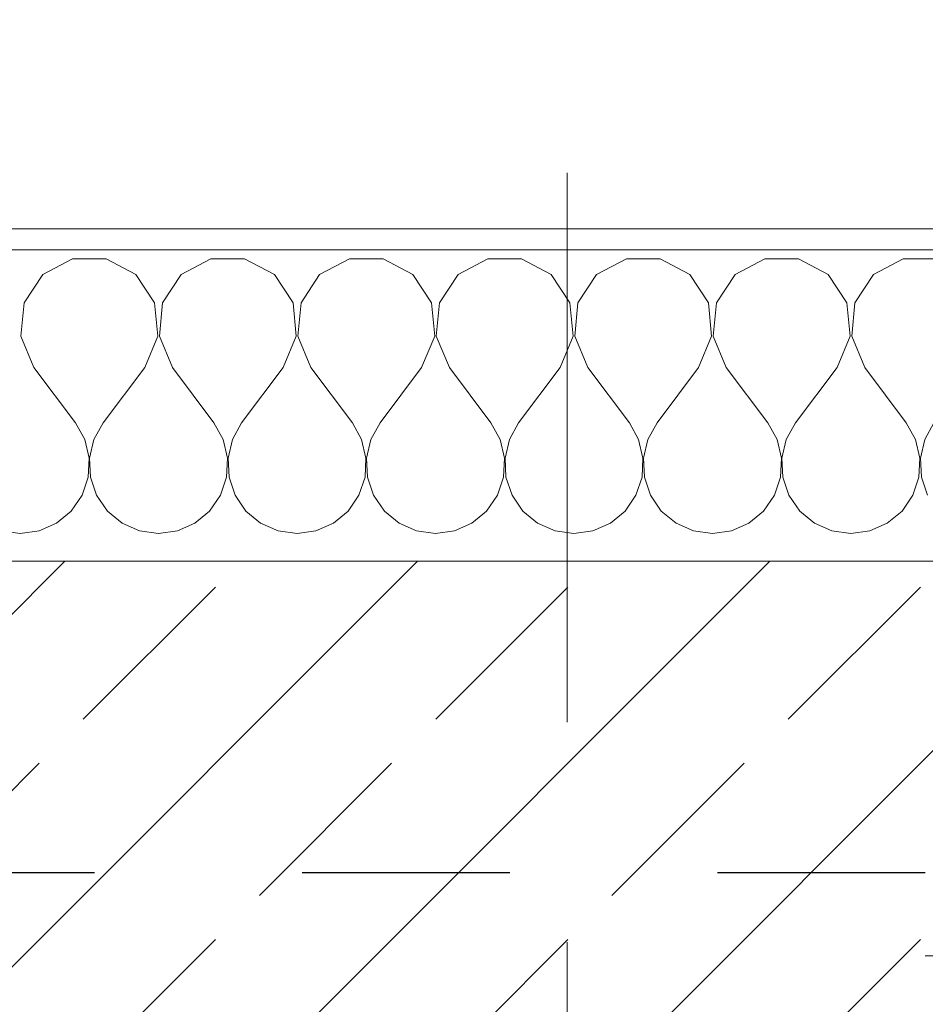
# Model space of a CAD drawing. Header units: metres. Extents: x -4 to 99, y -11 to 17.
# Tile 95 of 256: x 0.266 to 0.702, y 13.482 to 13.956. Entities that reach past the tile are written whole.
import ezdxf

# ---------------------------------------------------------------- set-up
doc = ezdxf.new("R2010")
doc.units = ezdxf.units.M
doc.header["$MEASUREMENT"] = 0
for name, pattern in [('Punktlinie eng', [0.0375, 0.0125, -0.025]), ('Strichlinie doppelt', [0.546806, 0.264583, -0.105833, 0.070556, -0.105833]), ('Untersicht', [0.1, 0.075, -0.025])]:
    doc.linetypes.add(name, pattern=pattern)
for name, color, linetype in [('152 - Bemaßung_ Beschriftung.Ausbau', 7, 'Continuous'), ('208 - Marker.Detail', 7, 'Continuous'), ('451 - Universal.Achsen Raster', 7, 'Continuous'), ('603 - Struktur.Bodenplatte_ Decke Roh', 7, 'Continuous'), ('604 - Struktur.Wand Aussen', 7, 'Continuous'), ('Neubau_653 - Abdeckung.TB Verkofferung', 7, 'Continuous')]:
    doc.layers.add(name, color=color, linetype=linetype)
doc.styles.add('ERSTELLTER_STIL_2', font='txt')
doc.dimstyles.new('ERSTELLTER_STIL__1', dxfattribs={"dimtxt": 0.1, "dimasz": 0.0532, "dimexe": 0.18, "dimexo": 0.0625, "dimgap": 0, "dimtad": 1, "dimzin": 0, "dimdsep": 46, "dimtxsty": 'ERSTELLTER_STIL_2', "dimblk": 'ARROWHEAD_2', "dimblk1": 'ARROWHEAD_2', "dimblk2": 'ARROWHEAD_2', "dimcen": 0.09, "dimse1": 1, "dimse2": 1, "dimclrd": 7, "dimclre": 7, "dimclrt": 7, "dimazin": 0, "dimtfac": 1, "dimtdec": 4, "dimtmove": 0, "dimatfit": 3, "dimfxl": 1, "dimtolj": 1, "dimtzin": 0, "dimarcsym": 0})
doc.dimstyles.new('ERSTELLTER_STIL__10', dxfattribs={"dimtxt": 0.1, "dimasz": 0.0532, "dimexe": 0.18, "dimexo": 0.0625, "dimgap": 0, "dimtad": 1, "dimtih": 1, "dimtoh": 1, "dimzin": 0, "dimdsep": 46, "dimtxsty": 'ERSTELLTER_STIL_2', "dimblk": 'ARROWHEAD_2', "dimblk1": 'ARROWHEAD_2', "dimblk2": 'ARROWHEAD_2', "dimcen": 0.09, "dimse1": 1, "dimse2": 1, "dimclrd": 256, "dimclre": 256, "dimclrt": 256, "dimazin": 0, "dimtfac": 1, "dimtdec": 4, "dimtmove": 2, "dimatfit": 3, "dimfxl": 1, "dimtolj": 1, "dimtzin": 0, "dimarcsym": 0})
doc.dimstyles.new('ERSTELLTER_STIL__11', dxfattribs={"dimtxt": 0.1, "dimasz": 0.0532, "dimexe": 0.18, "dimexo": 0.0625, "dimgap": 0, "dimtad": 1, "dimtih": 1, "dimtoh": 1, "dimzin": 0, "dimdsep": 46, "dimtxsty": 'ERSTELLTER_STIL_2', "dimblk": 'ARROWHEAD_2', "dimblk1": 'ARROWHEAD_2', "dimblk2": 'ARROWHEAD_2', "dimcen": 0.09, "dimse1": 1, "dimse2": 1, "dimclrd": 256, "dimclre": 256, "dimclrt": 256, "dimazin": 0, "dimtfac": 1, "dimtdec": 4, "dimtmove": 0, "dimatfit": 3, "dimfxl": 1, "dimtolj": 1, "dimtzin": 0, "dimarcsym": 0})
doc.dimstyles.new('ERSTELLTER_STIL__2', dxfattribs={"dimtxt": 0.1, "dimasz": 0.0532, "dimexe": 0.18, "dimexo": 0.0625, "dimgap": 0, "dimtad": 1, "dimtih": 1, "dimtoh": 1, "dimzin": 0, "dimdsep": 46, "dimtxsty": 'ERSTELLTER_STIL_2', "dimblk": 'ARROWHEAD_2', "dimblk1": 'ARROWHEAD_2', "dimblk2": 'ARROWHEAD_2', "dimcen": 0.09, "dimse1": 1, "dimse2": 1, "dimclrd": 7, "dimclre": 7, "dimclrt": 7, "dimazin": 0, "dimtfac": 1, "dimtdec": 4, "dimtmove": 0, "dimatfit": 3, "dimfxl": 1, "dimtolj": 1, "dimtzin": 0, "dimarcsym": 0})
doc.dimstyles.new('ERSTELLTER_STIL__3', dxfattribs={"dimtxt": 0.1, "dimasz": 0.0532, "dimexe": 0.18, "dimexo": 0.0625, "dimgap": 0, "dimtad": 1, "dimtih": 1, "dimtoh": 1, "dimzin": 0, "dimdsep": 46, "dimtxsty": 'ERSTELLTER_STIL_2', "dimblk": 'ARROWHEAD_2', "dimblk1": 'ARROWHEAD_2', "dimblk2": 'ARROWHEAD_2', "dimcen": 0.09, "dimse1": 1, "dimse2": 1, "dimclrd": 7, "dimclre": 7, "dimclrt": 7, "dimazin": 0, "dimtfac": 1, "dimtdec": 4, "dimtmove": 2, "dimatfit": 3, "dimfxl": 1, "dimtolj": 1, "dimtzin": 0, "dimarcsym": 0})

# ---------------------------------------------------------------- blocks, each defined once
blk = doc.blocks.new('*X28')
at = {"layer": '604 - Struktur.Wand Aussen', "color": 7, "linetype": 'Continuous', "lineweight": 5}
for p, q in [((0.29188, 13.84066), (0.27757, 13.83299)), ((0.30812, 13.84066), (0.29188, 13.84066)), ((0.32243, 13.83299), (0.30812, 13.84066)), ((0.35855, 13.84066), (0.34424, 13.83299)), ((0.37479, 13.84066), (0.35855, 13.84066)), ((0.3891, 13.83299), (0.37479, 13.84066)), ((0.42521, 13.84066), (0.4109, 13.83299)), ((0.44145, 13.84066), (0.42521, 13.84066)), ((0.45576, 13.83299), (0.44145, 13.84066)), ((0.49188, 13.84066), (0.47757, 13.83299)), ((0.50812, 13.84066), (0.49188, 13.84066)), ((0.52243, 13.83299), (0.50812, 13.84066)), ((0.55855, 13.84066), (0.54424, 13.83299)), ((0.57479, 13.84066), (0.55855, 13.84066)), ((0.5891, 13.83299), (0.57479, 13.84066)), ((0.62521, 13.84066), (0.6109, 13.83299)), ((0.64145, 13.84066), (0.62521, 13.84066)), ((0.65576, 13.83299), (0.64145, 13.84066)), ((0.69188, 13.84066), (0.67757, 13.83299)), ((0.70812, 13.84066), (0.69188, 13.84066)), ((0.27757, 13.83299), (0.26858, 13.81947)), ((0.33142, 13.81947), (0.32243, 13.83299)), ((0.34424, 13.83299), (0.33525, 13.81947)), ((0.39808, 13.81947), (0.3891, 13.83299)), ((0.4109, 13.83299), (0.40192, 13.81947)), ((0.46475, 13.81947), (0.45576, 13.83299)), ((0.47757, 13.83299), (0.46858, 13.81947)), ((0.53142, 13.81947), (0.52243, 13.83299)), ((0.54424, 13.83299), (0.53525, 13.81947)), ((0.59808, 13.81947), (0.5891, 13.83299)), ((0.6109, 13.83299), (0.60192, 13.81947)), ((0.66475, 13.81947), (0.65576, 13.83299)), ((0.67757, 13.83299), (0.66858, 13.81947)), ((0.26858, 13.81947), (0.26705, 13.8033)), ((0.33295, 13.8033), (0.33142, 13.81947)), ((0.33525, 13.81947), (0.33371, 13.8033)), ((0.39962, 13.8033), (0.39808, 13.81947)), ((0.40192, 13.81947), (0.40038, 13.8033)), ((0.46629, 13.8033), (0.46475, 13.81947)), ((0.46858, 13.81947), (0.46705, 13.8033)), ((0.53295, 13.8033), (0.53142, 13.81947)), ((0.53525, 13.81947), (0.53371, 13.8033)), ((0.59962, 13.8033), (0.59808, 13.81947)), ((0.60192, 13.81947), (0.60038, 13.8033)), ((0.66629, 13.8033), (0.66475, 13.81947)), ((0.66858, 13.81947), (0.66705, 13.8033)), ((0.26705, 13.8033), (0.27333, 13.78833)), ((0.32667, 13.78833), (0.33295, 13.8033)), ((0.33371, 13.8033), (0.34, 13.78833)), ((0.39333, 13.78833), (0.39962, 13.8033)), ((0.40038, 13.8033), (0.40667, 13.78833)), ((0.46, 13.78833), (0.46629, 13.8033)), ((0.46705, 13.8033), (0.47333, 13.78833)), ((0.52667, 13.78833), (0.53295, 13.8033)), ((0.53371, 13.8033), (0.54, 13.78833)), ((0.59333, 13.78833), (0.59962, 13.8033)), ((0.60038, 13.8033), (0.60667, 13.78833)), ((0.66, 13.78833), (0.66629, 13.8033)), ((0.66705, 13.8033), (0.67333, 13.78833)), ((0.27333, 13.78833), (0.29333, 13.76167)), ((0.32667, 13.78833), (0.30667, 13.76167)), ((0.34, 13.78833), (0.36, 13.76167)), ((0.39333, 13.78833), (0.37333, 13.76167)), ((0.40667, 13.78833), (0.42667, 13.76167)), ((0.46, 13.78833), (0.44, 13.76167)), ((0.47333, 13.78833), (0.49333, 13.76167)), ((0.52667, 13.78833), (0.50667, 13.76167)), ((0.54, 13.78833), (0.56, 13.76167)), ((0.59333, 13.78833), (0.57333, 13.76167)), ((0.60667, 13.78833), (0.62667, 13.76167)), ((0.66, 13.78833), (0.64, 13.76167)), ((0.67333, 13.78833), (0.69333, 13.76167)), ((0.29778, 13.75362), (0.29333, 13.76167)), ((0.30667, 13.76167), (0.30222, 13.75362)), ((0.36445, 13.75362), (0.36, 13.76167)), ((0.37333, 13.76167), (0.36888, 13.75362)), ((0.43112, 13.75362), (0.42667, 13.76167)), ((0.44, 13.76167), (0.43555, 13.75362)), ((0.49778, 13.75362), (0.49333, 13.76167)), ((0.50667, 13.76167), (0.50222, 13.75362)), ((0.56445, 13.75362), (0.56, 13.76167)), ((0.57333, 13.76167), (0.56888, 13.75362)), ((0.63112, 13.75362), (0.62667, 13.76167)), ((0.64, 13.76167), (0.63555, 13.75362)), ((0.69778, 13.75362), (0.69333, 13.76167)), ((0.70667, 13.76167), (0.70222, 13.75362)), ((0.29987, 13.74466), (0.29778, 13.75362)), ((0.30222, 13.75362), (0.30013, 13.74466)), ((0.36653, 13.74466), (0.36445, 13.75362)), ((0.36888, 13.75362), (0.3668, 13.74466)), ((0.4332, 13.74466), (0.43112, 13.75362)), ((0.43555, 13.75362), (0.43347, 13.74466)), ((0.49987, 13.74466), (0.49778, 13.75362)), ((0.50222, 13.75362), (0.50013, 13.74466)), ((0.56653, 13.74466), (0.56445, 13.75362)), ((0.56888, 13.75362), (0.5668, 13.74466)), ((0.6332, 13.74466), (0.63112, 13.75362)), ((0.63555, 13.75362), (0.63347, 13.74466)), ((0.69987, 13.74466), (0.69778, 13.75362)), ((0.70222, 13.75362), (0.70013, 13.74466)), ((0.29942, 13.73547), (0.29987, 13.74466)), ((0.30013, 13.74466), (0.30058, 13.73547)), ((0.36609, 13.73547), (0.36653, 13.74466)), ((0.3668, 13.74466), (0.36725, 13.73547)), ((0.43275, 13.73547), (0.4332, 13.74466)), ((0.43347, 13.74466), (0.43391, 13.73547)), ((0.49942, 13.73547), (0.49987, 13.74466)), ((0.50013, 13.74466), (0.50058, 13.73547)), ((0.56609, 13.73547), (0.56653, 13.74466)), ((0.5668, 13.74466), (0.56725, 13.73547)), ((0.63275, 13.73547), (0.6332, 13.74466)), ((0.63347, 13.74466), (0.63391, 13.73547)), ((0.69942, 13.73547), (0.69987, 13.74466)), ((0.70013, 13.74466), (0.70058, 13.73547)), ((0.29648, 13.72676), (0.29942, 13.73547)), ((0.30058, 13.73547), (0.30352, 13.72676)), ((0.36315, 13.72676), (0.36609, 13.73547)), ((0.36725, 13.73547), (0.37019, 13.72676)), ((0.42981, 13.72676), (0.43275, 13.73547)), ((0.43391, 13.73547), (0.43685, 13.72676)), ((0.49648, 13.72676), (0.49942, 13.73547)), ((0.50058, 13.73547), (0.50352, 13.72676)), ((0.56315, 13.72676), (0.56609, 13.73547)), ((0.56725, 13.73547), (0.57019, 13.72676)), ((0.62981, 13.72676), (0.63275, 13.73547)), ((0.63391, 13.73547), (0.63685, 13.72676)), ((0.69648, 13.72676), (0.69942, 13.73547)), ((0.70058, 13.73547), (0.70352, 13.72676)), ((0.29127, 13.71918), (0.29648, 13.72676)), ((0.30352, 13.72676), (0.30873, 13.71918)), ((0.35794, 13.71918), (0.36315, 13.72676)), ((0.37019, 13.72676), (0.37539, 13.71918)), ((0.42461, 13.71918), (0.42981, 13.72676)), ((0.43685, 13.72676), (0.44206, 13.71918)), ((0.49127, 13.71918), (0.49648, 13.72676)), ((0.50352, 13.72676), (0.50873, 13.71918)), ((0.55794, 13.71918), (0.56315, 13.72676)), ((0.57019, 13.72676), (0.57539, 13.71918)), ((0.62461, 13.71918), (0.62981, 13.72676)), ((0.63685, 13.72676), (0.64206, 13.71918)), ((0.69127, 13.71918), (0.69648, 13.72676)), ((0.28419, 13.71331), (0.29127, 13.71918)), ((0.30873, 13.71918), (0.31581, 13.71331)), ((0.35086, 13.71331), (0.35794, 13.71918)), ((0.37539, 13.71918), (0.38248, 13.71331)), ((0.41752, 13.71331), (0.42461, 13.71918)), ((0.44206, 13.71918), (0.44914, 13.71331)), ((0.48419, 13.71331), (0.49127, 13.71918)), ((0.50873, 13.71918), (0.51581, 13.71331)), ((0.55086, 13.71331), (0.55794, 13.71918)), ((0.57539, 13.71918), (0.58248, 13.71331)), ((0.61752, 13.71331), (0.62461, 13.71918)), ((0.64206, 13.71918), (0.64914, 13.71331)), ((0.68419, 13.71331), (0.69127, 13.71918)), ((0.27578, 13.7096), (0.28419, 13.71331)), ((0.31581, 13.71331), (0.32422, 13.7096)), ((0.34244, 13.7096), (0.35086, 13.71331)), ((0.38248, 13.71331), (0.39089, 13.7096)), ((0.40911, 13.7096), (0.41752, 13.71331)), ((0.44914, 13.71331), (0.45756, 13.7096)), ((0.47578, 13.7096), (0.48419, 13.71331)), ((0.51581, 13.71331), (0.52422, 13.7096)), ((0.54244, 13.7096), (0.55086, 13.71331)), ((0.58248, 13.71331), (0.59089, 13.7096)), ((0.60911, 13.7096), (0.61752, 13.71331)), ((0.64914, 13.71331), (0.65756, 13.7096)), ((0.67578, 13.7096), (0.68419, 13.71331)), ((0.25756, 13.7096), (0.26667, 13.70833)), ((0.26667, 13.70833), (0.27578, 13.7096)), ((0.32422, 13.7096), (0.33333, 13.70833)), ((0.33333, 13.70833), (0.34244, 13.7096)), ((0.39089, 13.7096), (0.4, 13.70833)), ((0.4, 13.70833), (0.40911, 13.7096)), ((0.45756, 13.7096), (0.46667, 13.70833)), ((0.46667, 13.70833), (0.47578, 13.7096)), ((0.52422, 13.7096), (0.53333, 13.70833)), ((0.53333, 13.70833), (0.54244, 13.7096)), ((0.59089, 13.7096), (0.6, 13.70833)), ((0.6, 13.70833), (0.60911, 13.7096)), ((0.65756, 13.7096), (0.66667, 13.70833)), ((0.66667, 13.70833), (0.67578, 13.7096))]:
    blk.add_line(p, q, dxfattribs=at)
blk = doc.blocks.new('*D226')
at = {"layer": '152 - Bemaßung_ Beschriftung.Ausbau', "color": 7, "linetype": 'Continuous', "lineweight": 5}
for p, q in [((-0.165, 14.8025), (-0.165, 14.9075)), ((-0.015, 14.8025), (-0.015, 14.9075)), ((-0.14479, 14.89), (-0.18521, 14.82)), ((0.00521, 14.89), (-0.03521, 14.82)), ((-0.19923, 14.855), (-0.165, 14.855)), ((-0.165, 14.855), (-0.015, 14.855)), ((-0.015, 14.855), (1.12, 14.855))]:
    blk.add_line(p, q, dxfattribs=at)
at = {"layer": '152 - Bemaßung_ Beschriftung.Ausbau', "color": 7, "lineweight": 5, "insert": (-0.16514, 14.8645), "char_height": 0.1, "attachment_point": 7, "style": 'ERSTELLTER_STIL_2'}
blk.add_mtext('\\A1;{\\pql;\\fArial|b0|i0|c0|p38;15}', dxfattribs=at)
blk = doc.blocks.new('ARROWHEAD_2')
at = {"color": 0, "linetype": 'Continuous', "lineweight": 0}
for p, q in [((-0.3781, -0.655), (0.3781, 0.655)), ((0, 0), (-1, 0))]:
    blk.add_line(p, q, dxfattribs=at)
blk = doc.blocks.new('*D227')
at = {"layer": '152 - Bemaßung_ Beschriftung.Ausbau', "color": 7, "linetype": 'Continuous', "lineweight": 5}
for p, q in [((0.00521, 14.89), (-0.03521, 14.82)), ((1.14021, 14.89), (1.09979, 14.82)), ((-0.015, 14.855), (1.12, 14.855))]:
    blk.add_line(p, q, dxfattribs=at)
at = {"layer": '152 - Bemaßung_ Beschriftung.Ausbau', "color": 7, "lineweight": 5, "insert": (0.39443, 14.85559), "char_height": 0.1, "attachment_point": 7, "style": 'ERSTELLTER_STIL_2'}
blk.add_mtext('\\A1;{\\pql;\\fArial|b0|i0|c0|p38;1,13\\fArial|b0|i0|c0|p38;\\A1{\\H.66x;\\S5^  ;}}', dxfattribs=at)
blk = doc.blocks.new('*D228')
at = {"layer": '152 - Bemaßung_ Beschriftung.Ausbau', "color": 7, "linetype": 'Continuous', "lineweight": 5}
for p, q in [((1.12, 14.8025), (1.12, 14.9075)), ((3.52, 14.8025), (3.52, 14.9075)), ((1.14021, 14.89), (1.09979, 14.82)), ((3.54021, 14.89), (3.49979, 14.82)), ((-0.015, 14.855), (1.12, 14.855)), ((1.12, 14.855), (3.52, 14.855)), ((3.52, 14.855), (4.72, 14.855))]:
    blk.add_line(p, q, dxfattribs=at)
at = {"layer": '152 - Bemaßung_ Beschriftung.Ausbau', "color": 7, "lineweight": 5, "char_height": 0.1, "attachment_point": 7, "style": 'ERSTELLTER_STIL_2'}
for s, insert in [('\\A1;{\\pql;\\fArial|b0|i0|c0|p38;2,40}', (2.18697, 14.875)), ('\\A1;{\\pql;\\fArial|b0|i0|c0|p38;2,01}', (2.18697, 14.735))]:
    blk.add_mtext(s, dxfattribs=dict(at, insert=insert))
blk = doc.blocks.new('*D265')
at = {"layer": '152 - Bemaßung_ Beschriftung.Ausbau', "color": 7, "linetype": 'Continuous', "lineweight": 5}
for p, q in [((0.225, 15.3025), (0.225, 15.4075)), ((0.24521, 15.39), (0.20479, 15.32)), ((7.68023, 15.39), (7.63982, 15.32)), ((-0.015, 15.355), (0.225, 15.355)), ((0.225, 15.355), (7.66002, 15.355))]:
    blk.add_line(p, q, dxfattribs=at)
at = {"layer": '152 - Bemaßung_ Beschriftung.Ausbau', "color": 7, "lineweight": 5, "char_height": 0.1, "attachment_point": 7, "style": 'ERSTELLTER_STIL_2'}
for s, insert in [('\\A1;{\\pql;\\fArial|b0|i0|c0|p38;7,43\\fArial|b0|i0|c0|p38;\\A1{\\H.66x;\\S5^  ;}}', (3.70856, 15.35559)), ('\\A1;{\\pql;\\fArial|b0|i0|c0|p38;14}', (7.48802, 15.375))]:
    blk.add_mtext(s, dxfattribs=dict(at, insert=insert))
blk = doc.blocks.new('*D266')
at = {"layer": '152 - Bemaßung_ Beschriftung.Ausbau', "color": 7, "linetype": 'Continuous', "lineweight": 5}
for p, q in [((7.66002, 15.3025), (7.66002, 15.4075)), ((7.68023, 15.39), (7.63982, 15.32)), ((7.82023, 15.39), (7.77982, 15.32)), ((0.225, 15.355), (7.66002, 15.355)), ((7.66002, 15.355), (7.80002, 15.355))]:
    blk.add_line(p, q, dxfattribs=at)
blk = doc.blocks.new('*D297')
at = {"layer": '152 - Bemaßung_ Beschriftung.Ausbau', "color": 7, "linetype": 'Continuous', "lineweight": 5}
for p, q in [((0.00521, 15.89), (-0.03521, 15.82)), ((0.24521, 15.89), (0.20479, 15.82)), ((-0.015, 15.855), (0.225, 15.855))]:
    blk.add_line(p, q, dxfattribs=at)
at = {"layer": '152 - Bemaßung_ Beschriftung.Ausbau', "color": 7, "lineweight": 5, "char_height": 0.1, "attachment_point": 7, "style": 'ERSTELLTER_STIL_2'}
for s, insert in [('\\A1;{\\pql;\\fArial|b0|i0|c0|p38;15\\fArial|b0|i0|c0|p38;\\A1{\\H.66x;\\S5^  ;}}', (0.21028, 15.86425)), ('\\A1;{\\pql;\\fArial|b0|i0|c0|p38;24}', (0.02911, 15.875))]:
    blk.add_mtext(s, dxfattribs=dict(at, insert=insert))
blk = doc.blocks.new('*D298')
at = {"layer": '152 - Bemaßung_ Beschriftung.Ausbau', "color": 7, "linetype": 'Continuous', "lineweight": 5}
for p, q in [((0.225, 15.8025), (0.225, 15.9075)), ((0.24521, 15.89), (0.20479, 15.82)), ((0.4002, 15.89), (0.35978, 15.82)), ((-0.015, 15.855), (0.225, 15.855)), ((0.225, 15.855), (0.37999, 15.855))]:
    blk.add_line(p, q, dxfattribs=at)
blk = doc.blocks.new('*D299')
at = {"layer": '152 - Bemaßung_ Beschriftung.Ausbau', "color": 7, "linetype": 'Continuous', "lineweight": 5}
for p, q in [((0.37999, 15.8025), (0.37999, 15.9075)), ((0.4002, 15.89), (0.35978, 15.82)), ((0.7002, 15.89), (0.65978, 15.82)), ((0.225, 15.855), (0.37999, 15.855)), ((0.37999, 15.855), (0.67999, 15.855))]:
    blk.add_line(p, q, dxfattribs=at)
at = {"layer": '152 - Bemaßung_ Beschriftung.Ausbau', "color": 7, "lineweight": 5, "insert": (0.4541, 15.875), "char_height": 0.1, "attachment_point": 7, "style": 'ERSTELLTER_STIL_2'}
blk.add_mtext('\\A1;{\\pql;\\fArial|b0|i0|c0|p38;30}', dxfattribs=at)
blk = doc.blocks.new('*D300')
at = {"layer": '152 - Bemaßung_ Beschriftung.Ausbau', "color": 7, "linetype": 'Continuous', "lineweight": 5}
for p, q in [((0.67999, 15.8025), (0.67999, 15.9075)), ((3.97999, 15.8025), (3.97999, 15.9075)), ((0.7002, 15.89), (0.65978, 15.82)), ((4.0002, 15.89), (3.95978, 15.82)), ((0.37999, 15.855), (0.67999, 15.855)), ((0.67999, 15.855), (3.97999, 15.855)), ((3.97999, 15.855), (4.27999, 15.855))]:
    blk.add_line(p, q, dxfattribs=at)
at = {"layer": '152 - Bemaßung_ Beschriftung.Ausbau', "color": 7, "lineweight": 5, "insert": (2.19696, 15.875), "char_height": 0.1, "attachment_point": 7, "style": 'ERSTELLTER_STIL_2'}
blk.add_mtext('\\A1;{\\pql;\\fArial|b0|i0|c0|p38;3,30}', dxfattribs=at)
blk = doc.blocks.new('*D337')
at = {"layer": '152 - Bemaßung_ Beschriftung.Ausbau', "color": 160, "linetype": 'Continuous', "lineweight": 5, "true_color": 0x3232ff}
for p, q in [((-0.165, 16.3025), (-0.165, 16.4075)), ((-0.015, 16.3025), (-0.015, 16.4075)), ((-0.14479, 16.39), (-0.18521, 16.32)), ((0.00521, 16.39), (-0.03521, 16.32)), ((-0.19923, 16.355), (-0.165, 16.355)), ((-0.165, 16.355), (-0.015, 16.355)), ((-0.015, 16.355), (0.52999, 16.355))]:
    blk.add_line(p, q, dxfattribs=at)
at = {"layer": '152 - Bemaßung_ Beschriftung.Ausbau', "color": 160, "lineweight": 5, "true_color": 0x3232ff, "insert": (-0.16511, 16.3645), "char_height": 0.1, "attachment_point": 7, "style": 'ERSTELLTER_STIL_2'}
blk.add_mtext('\\A1;{\\pql;\\fArial|b0|i0|c0|p38;15}', dxfattribs=at)
blk = doc.blocks.new('*D338')
at = {"layer": '152 - Bemaßung_ Beschriftung.Ausbau', "color": 160, "linetype": 'Continuous', "lineweight": 5, "true_color": 0x3232ff}
for p, q in [((0.00521, 16.39), (-0.03521, 16.32)), ((0.5502, 16.39), (0.50978, 16.32)), ((-0.015, 16.355), (0.52999, 16.355))]:
    blk.add_line(p, q, dxfattribs=at)
at = {"layer": '152 - Bemaßung_ Beschriftung.Ausbau', "color": 160, "lineweight": 5, "true_color": 0x3232ff, "insert": (0.15657, 16.37335), "char_height": 0.1, "attachment_point": 7, "style": 'ERSTELLTER_STIL_2'}
blk.add_mtext('\\A1;{\\pql;\\fArial|b0|i0|c0|p38;54\\fArial|b0|i0|c0|p38;\\A1{\\H.66x;\\S5^  ;}}', dxfattribs=at)
blk = doc.blocks.new('*D378')
at = {"layer": '152 - Bemaßung_ Beschriftung.Ausbau', "color": 7, "linetype": 'Continuous', "lineweight": 5}
for p, q in [((-2.21, 13.47521), (-2.14, 13.43479)), ((-2.14, 13.42978), (-2.21, 13.47019)), ((-2.1225, 13.44998), (-2.2275, 13.44998)), ((-2.175, 12.99998), (-2.175, 13.44998)), ((-2.21, 13.02019), (-2.14, 12.97978)), ((-2.1225, 12.99998), (-2.2275, 12.99998))]:
    blk.add_line(p, q, dxfattribs=at)
at = {"layer": '152 - Bemaßung_ Beschriftung.Ausbau', "color": 7, "lineweight": 5, "char_height": 0.1, "attachment_point": 7, "rotation": 90, "style": 'ERSTELLTER_STIL_2'}
for s, insert in [('\\A1;{\\pql;\\fArial|b0|i0|c0|p38;0\\fArial|b0|i0|c0|p38;\\A1{\\H.66x;\\S5^  ;}}', (-2.19335, 13.30378)), ('\\A1;{\\pql;\\fArial|b0|i0|c0|p38;45}', (-2.195, 13.08611))]:
    blk.add_mtext(s, dxfattribs=dict(at, insert=insert))
blk = doc.blocks.new('*D380')
at = {"layer": '152 - Bemaßung_ Beschriftung.Ausbau', "color": 7, "linetype": 'Continuous', "lineweight": 5}
for p, q in [((-2.21, 13.71521), (-2.14, 13.67479)), ((-2.1225, 13.695), (-2.2275, 13.695)), ((-2.175, 13.455), (-2.175, 13.695)), ((-2.21, 13.47521), (-2.14, 13.43479)), ((-2.14, 13.42978), (-2.21, 13.47019)), ((-2.1225, 13.455), (-2.2275, 13.455))]:
    blk.add_line(p, q, dxfattribs=at)
at = {"layer": '152 - Bemaßung_ Beschriftung.Ausbau', "color": 7, "lineweight": 5, "char_height": 0.1, "attachment_point": 7, "rotation": 90, "style": 'ERSTELLTER_STIL_2'}
for s, insert in [('\\A1;{\\pql;\\fArial|b0|i0|c0|p38;15}', (-2.18664, 13.69435)), ('\\A1;{\\pql;\\fArial|b0|i0|c0|p38;24}', (-2.195, 13.49911))]:
    blk.add_mtext(s, dxfattribs=dict(at, insert=insert))

msp = doc.modelspace()

# ---------------------------------------------------------------- hatches: boundary and pattern name
at = {"layer": '604 - Struktur.Wand Aussen', "linetype": 'Continuous', "lineweight": 0, "true_color": 0x000000}
h = msp.add_hatch(dxfattribs=at)
h.set_pattern_fill('Verputz_0001', color=18, style=0, pattern_type=2)
h.set_pattern_definition([(0, (0, 0), (0, 0.08660254), [0, -0.05]), (0, (0.025, 0.0433), (0, 0.08660254), [0, -0.05])])
h.paths.add_polyline_path([(-0.165, 13.855), (-0.165, 13.845), (1.21, 13.845), (1.21, 13.855)])
h = msp.add_hatch(dxfattribs=at)
h.set_pattern_fill('Beton__Stahlbeton_0001', color=18, style=0, pattern_type=2)
h.set_pattern_definition([(45, (0, 0), (-0.0848528, 0.0848528), []), (45, (-0.04243, 0.04243), (-0.0848528, 0.0848528), [0.09, -0.03])])
h.paths.add_polyline_path([(0.225, 13.695), (0.225, 13.455), (1.12, 13.455), (1.12, 13.505), (1.12, 13.575), (1.18, 13.575), (1.18, 13.695)])

# ---------------------------------------------------------------- linework, layer by layer
at = {"layer": '208 - Marker.Detail', "color": 30, "linetype": 'Punktlinie eng', "lineweight": 25, "true_color": 0xff6e00}
msp.add_line((0.70249, 13.545), (0.235, 13.545), dxfattribs=at)
at = {"layer": '451 - Universal.Achsen Raster', "color": 160, "linetype": 'Strichlinie doppelt', "lineweight": 9, "true_color": 0x3232ff}
msp.add_line((0.52999, -10.585), (0.52999, 16.355), dxfattribs=at)
at = {"layer": '603 - Struktur.Bodenplatte_ Decke Roh', "color": 7, "linetype": 'Continuous', "lineweight": 18, "flags": 128}
msp.add_lwpolyline([(47.47999, 13.695), (14.77999, 13.695), (14.77999, 12.99998), (14.84, 12.99998), (14.84, 8.58498), (13.03, 8.58498), (13.03, 8.72498), (11.41, 8.72498), (11.41, 12.99998), (11.47999, 12.99998), (11.47999, 13.695), (-0.015, 13.695), (-0.015, 0.005)], dxfattribs=at)
at = {"layer": '604 - Struktur.Wand Aussen', "color": 7, "linetype": 'Continuous', "lineweight": 5}
msp.add_line((1.18, 13.845), (-0.025, 13.845), dxfattribs=at)
at = {"layer": '604 - Struktur.Wand Aussen', "color": 7, "linetype": 'Continuous', "lineweight": 13}
msp.add_line((1.18, 13.695), (0.225, 13.695), dxfattribs=at)
at = {"layer": '604 - Struktur.Wand Aussen', "color": 7, "linetype": 'Continuous', "lineweight": 5, "flags": 128}
msp.add_lwpolyline([(1.21, 13.855), (-0.175, 13.855)], dxfattribs=at)
at = {"layer": 'Neubau_653 - Abdeckung.TB Verkofferung', "color": 1, "linetype": 'Untersicht', "lineweight": 9}
for p, q in [((0.70249, 13.50498), (7.55002, 13.50498)), ((0.70249, 12.95048), (0.70249, 13.50498))]:
    msp.add_line(p, q, dxfattribs=at)

# ---------------------------------------------------------------- block references
at = {"layer": '604 - Struktur.Wand Aussen', "color": 7, "lineweight": 18}
msp.add_blockref('*X28', (0, 0), dxfattribs=at)

# ---------------------------------------------------------------- dimensions: what is measured, and where the dimension line sits
at = {"layer": '152 - Bemaßung_ Beschriftung.Ausbau', "color": 160, "linetype": 'Continuous', "lineweight": 5, "true_color": 0x3232ff}
for base, p1, p2, dimstyle, picture, middle in [((0.52999, 16.355), (-0.015, 13.695), (0.52999, 16.355), 'ERSTELLTER_STIL__11', '*D338', (0.36786, 16.425)), ((-0.015, 16.355), (-0.165, 13.845), (-0.015, 13.695), 'ERSTELLTER_STIL__10', '*D337', (-0.08888, 16.4145))]:
    dim = msp.add_linear_dim(base=base, p1=p1, p2=p2, dimstyle=dimstyle, dxfattribs=at)
    dim.commit()
    dim.dimension.update_dxf_attribs({"geometry": picture, "text_midpoint": middle, "dimtype": 160})
at = {"layer": '152 - Bemaßung_ Beschriftung.Ausbau', "color": 7, "linetype": 'Continuous', "lineweight": 5}
for base, p1, p2, dimstyle, picture, middle in [((0.225, 15.855), (-0.015, 13.695), (0.225, 13.455), 'ERSTELLTER_STIL__2', '*D297', (0.10535, 15.925)), ((0.67999, 15.855), (0.37999, 12.99998), (0.67999, 12.99998), 'ERSTELLTER_STIL__2', '*D299', (0.53034, 15.925)), ((3.97999, 15.855), (0.67999, 12.99998), (3.97999, 12.99998), 'ERSTELLTER_STIL__2', '*D300', (2.32684, 15.925)), ((0.37999, 15.855), (0.225, 13.455), (0.37999, 12.99998), 'ERSTELLTER_STIL__3', '*D298', (0.42157, 15.91589)), ((7.66002, 15.355), (0.225, 13.455), (7.66002, 10.74998), 'ERSTELLTER_STIL__2', '*D265', (3.9735, 15.425)), ((7.80002, 15.355), (7.66002, 10.74998), (7.80002, 10.74998), 'ERSTELLTER_STIL__2', '*D266', (7.56426, 15.425)), ((1.12, 14.855), (-0.015, 13.695), (1.12, 13.575), 'ERSTELLTER_STIL__2', '*D227', (0.6593704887, 14.9250000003)), ((3.52, 14.855), (1.12, 13.575), (3.52, 13.575), 'ERSTELLTER_STIL__2', '*D228', (2.31685, 14.925)), ((-0.015, 14.855), (-0.165, 13.845), (-0.015, 13.695), 'ERSTELLTER_STIL__3', '*D226', (-0.08891, 14.9145))]:
    dim = msp.add_linear_dim(base=base, p1=p1, p2=p2, dimstyle=dimstyle, dxfattribs=at)
    dim.commit()
    dim.dimension.update_dxf_attribs({"geometry": picture, "text_midpoint": middle, "dimtype": 160})
for base, p1, p2, picture, middle in [((-2.175, 13.695), (0.68999, 13.455), (-0.015, 13.695), '*D380', (-2.245, 13.57535)), ((-2.175, 13.44998), (0.67999, 12.99998), (0.37999, 13.44998), '*D378', (-2.245, 13.16235))]:
    dim = msp.add_linear_dim(base=base, p1=p1, p2=p2, angle=90, dimstyle='ERSTELLTER_STIL__1', dxfattribs=at)
    dim.commit()
    dim.dimension.update_dxf_attribs({"geometry": picture, "text_midpoint": middle, "dimtype": 160, "text_rotation": 90})

doc.saveas('drawing.dxf')
